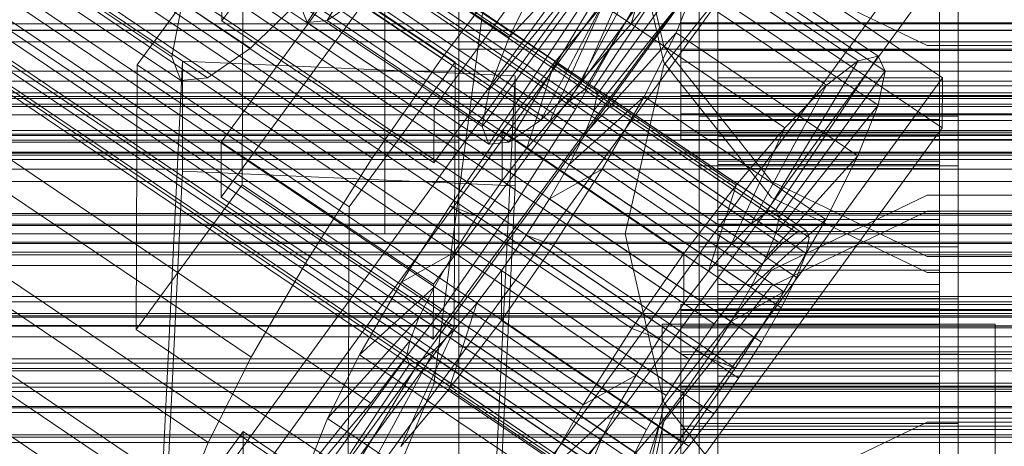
# Model space of a CAD drawing. Header units: millimetres. Extents: x -2233 to 61924, y -68080 to 6847.
# Tile 168 of 256: x -184 to -130, y -34286 to -34263. Entities that reach past the tile are written whole.
import ezdxf

# ---------------------------------------------------------------- set-up
doc = ezdxf.new("R2010")
doc.units = ezdxf.units.MM
for name, color, linetype, lineweight in [('COTAS_O', 1, 'Continuous', 0), ('COTAS_P', 1, 'Continuous', 0), ('frontal_briquetadora', 7, 'Continuous', 0), ('frontal_C01', 7, 'Continuous', 0), ('frontal_C02', 7, 'Continuous', 0), ('frontal_C03', 7, 'Continuous', 0), ('frontal_mezcladora', 7, 'Continuous', 0), ('frontal_secador', 7, 'Continuous', 0)]:
    doc.layers.add(name, color=color, linetype=linetype, lineweight=lineweight)
doc.dimstyles.new('R19_100', dxfattribs={"dimtxt": 250, "dimasz": 150, "dimexe": 150, "dimexo": 80, "dimgap": 100, "dimtad": 1, "dimtih": 1, "dimtoh": 1, "dimdsep": 46, "dimcen": 0.09, "dimadec": 0, "dimazin": 0, "dimtfac": 1, "dimtdec": 4, "dimtofl": 0, "dimtmove": 0, "dimatfit": 3, "dimfxl": 1, "dimtolj": 1, "dimtzin": 0, "dimarcsym": 0})

# ---------------------------------------------------------------- blocks, each defined once
blk = doc.blocks.new('DIM_R27_48')
at = {"layer": 'COTAS_P'}
for p, q in [((-1750, -34600), (-1600, -34555)), ((2600, -34600), (2450, -34555)), ((-1750, -35500), (-1750, -34600)), ((-1750, -34600), (2600, -34600)), ((-1750, -34600), (-1600, -34645)), ((2600, -34600), (2450, -34645)), ((2600, -35500), (2600, -34600))]:
    blk.add_line(p, q, dxfattribs=at)
blk.add_text('4350 P', height=250, dxfattribs=at).set_placement((425, -34500))
blk = doc.blocks.new('DIM_R27_50')
at = {"layer": 'COTAS_P'}
for p, q in [((1705.784, -34504.945), (1551.897, -34475.895)), ((-194.216, -34704.945), (1705.784, -34504.945)), ((1705.784, -34504.945), (1561.319, -34565.401)), ((1800, -35400), (1705.784, -34504.945)), ((-194.216, -34704.945), (-49.751, -34644.49)), ((-100, -35600), (-194.216, -34704.945)), ((-194.216, -34704.945), (-40.33, -34733.995))]:
    blk.add_line(p, q, dxfattribs=at)
blk.add_text('1910.5 P', height=250, rotation=6.009, dxfattribs=at).set_placement((745.315, -34505.495))
blk = doc.blocks.new('DIM_R27_52')
at = {"layer": 'COTAS_O'}
for p, q in [((-1725, -33700), (-1575, -33655)), ((1725, -33700), (1575, -33655)), ((-1725, -34400), (-1725, -33700)), ((-1725, -33700), (1725, -33700)), ((-1725, -33700), (-1575, -33745)), ((1725, -33700), (1575, -33745)), ((1725, -34400), (1725, -33700))]:
    blk.add_line(p, q, dxfattribs=at)
blk.add_text('3450 O', height=250, dxfattribs=at).set_placement((0, -33600))
blk = doc.blocks.new('DIM_R27_53')
at = {"layer": 'COTAS_P'}
for p, q in [((-150, -32000), (550, -32000)), ((550, -32000), (505, -32150)), ((550, -34600), (550, -32000)), ((550, -32000), (595, -32150)), ((550, -34600), (505, -34450)), ((550, -34600), (595, -34450)), ((-150, -34600), (550, -34600))]:
    blk.add_line(p, q, dxfattribs=at)
blk.add_text('2600 P', height=250, rotation=90, dxfattribs=at).set_placement((450, -33300))
blk = doc.blocks.new('DIM_R27_55')
at = {"layer": 'COTAS_O'}
for p, q in [((-650, -33700), (50, -33700)), ((50, -33700), (5, -33850)), ((50, -34900), (50, -33700)), ((50, -33700), (95, -33850)), ((50, -34900), (5, -34750)), ((50, -34900), (95, -34750)), ((-650, -34900), (50, -34900))]:
    blk.add_line(p, q, dxfattribs=at)
blk.add_text('1200 O', height=250, rotation=90, dxfattribs=at).set_placement((-50, -34300))
blk = doc.blocks.new('DIM_R27_56')
at = {"layer": 'COTAS_O'}
for p, q in [((-650, -34200), (-500, -34155)), ((650, -34200), (500, -34155)), ((-650, -34900), (-650, -34200)), ((-650, -34200), (650, -34200)), ((-650, -34200), (-500, -34245)), ((650, -34200), (500, -34245)), ((650, -34900), (650, -34200))]:
    blk.add_line(p, q, dxfattribs=at)
blk.add_text('1300 O', height=250, dxfattribs=at).set_placement((0, -34100))

msp = doc.modelspace()

# ---------------------------------------------------------------- linework, layer by layer
at = {"layer": 'frontal_briquetadora'}
for p, q in [((-164, -34275), (-164, -34100)), ((-160, -34275), (-160, -34100)), ((-160, -34247.659), (-160, -34265.027)), ((-160, -34268.879), (-160, -34249.516)), ((-160, -34268.884), (-160, -34249.527)), ((-160, -34250.459), (-160, -34270.044)), ((-160, -34267.941), (-160, -34253.838)), ((-160, -34254.513), (-160, -34274.379)), ((-160, -34275), (-160, -34255.133)), ((-160, -34275), (-160, -34255.296)), ((-160, -34275), (-160, -34255.545)), ((-160, -34275.621), (-160, -34255.753)), ((-151, -34255.753), (-148.92, -34264.86)), ((-148.92, -34265.737), (-151, -34256.636)), ((-160, -34256.961), (-160, -34272.021)), ((-160, -34275), (-160, -34257.779)), ((-143.094, -34258.582), (-148.92, -34265.888)), ((-160, -34279.956), (-160, -34260.18)), ((-160, -34277.979), (-160, -34260.611)), ((-143.093, -34260.779), (-134.673, -34264.821)), ((-160, -34261.61), (-160, -34281.116)), ((-160, -34265.027), (200, -34265.027)), ((-160, -34265.027), (-160, -34282.059)), ((-148.92, -34264.86), (-143.094, -34272.168)), ((-134.673, -34264.821), (-125.327, -34264.821)), ((-143.093, -34273.035), (-148.92, -34265.737)), ((-148.92, -34265.888), (-151, -34275)), ((-160, -34284.973), (-160, -34267.941)), ((-160, -34288.446), (-160, -34268.879)), ((200, -34268.884), (-160, -34268.884)), ((-160, -34288.435), (-160, -34268.884)), ((-160, -34270.044), (-396, -34270.044)), ((-160, -34270.044), (-160, -34289.82)), ((-160, -34272.021), (-160, -34289.389)), ((-143.094, -34272.168), (-134.674, -34276.228)), ((-134.673, -34272.915), (-143.093, -34276.965)), ((-134.673, -34277.085), (-143.093, -34273.035)), ((-125.327, -34272.915), (-134.673, -34272.915)), ((-143.094, -34277.832), (-134.674, -34273.772)), ((-134.674, -34273.772), (-125.326, -34273.772)), ((-160, -34274.379), (-160, -34294.247)), ((-160, -34275), (-396, -34275)), ((-164, -34275), (-160, -34275)), ((200, -34275), (-160, -34275)), ((-160, -34275), (-160, -34294.5)), ((-160, -34275), (-160, -34294.704)), ((-160, -34275), (-160, -34292.221)), ((-160, -34275), (-160, -34294.515)), ((-151, -34275), (-160, -34275)), ((-160, -34275), (-160, -34294.867)), ((-148.92, -34284.112), (-151, -34275)), ((-160, -34295.487), (-160, -34275.621)), ((-134.674, -34276.228), (-125.326, -34276.228)), ((-143.093, -34276.965), (-148.92, -34284.263)), ((-125.327, -34277.085), (-134.673, -34277.085)), ((-160, -34293.039), (-160, -34277.979)), ((-148.92, -34285.14), (-143.094, -34277.832)), ((-160, -34279.956), (-396, -34279.956)), ((-160, -34299.541), (-160, -34279.956)), ((200, -34281.116), (-160, -34281.116)), ((-160, -34281.116), (-160, -34300.517)), ((-160, -34281.121), (-160, -34300.538)), ((-160, -34282.059), (-160, -34296.162)), ((-148.92, -34284.263), (-151, -34293.364)), ((-143.094, -34291.418), (-148.92, -34284.112)), ((-160, -34284.973), (200, -34284.973)), ((-160, -34302.341), (-160, -34284.973)), ((-151, -34294.247), (-148.92, -34285.14)), ((-143.093, -34289.221), (-134.673, -34285.179)), ((-134.673, -34285.179), (-125.327, -34285.179))]:
    msp.add_line(p, q, dxfattribs=at)
at = {"layer": 'frontal_C01'}
for p, q in [((-355.017, -34130.587), (-141.218, -34274.815)), ((-355.53, -34130.711), (-141.731, -34274.939)), ((-354.844, -34130.973), (-141.045, -34275.202)), ((-356.348, -34131.336), (-142.549, -34275.565)), ((-355.022, -34131.843), (-141.224, -34276.072)), ((-357.415, -34132.421), (-143.617, -34276.649)), ((-355.541, -34133.138), (-141.742, -34277.366)), ((-358.659, -34133.89), (-144.861, -34278.119)), ((-356.363, -34134.768), (-142.565, -34278.996)), ((-146.196, -34279.873), (-359.995, -34135.645)), ((-357.434, -34136.624), (-143.635, -34280.852)), ((-361.332, -34137.564), (-147.533, -34281.793)), ((-358.68, -34138.578), (-144.881, -34282.806)), ((-362.578, -34139.518), (-148.779, -34283.747)), ((-360.017, -34140.498), (-146.218, -34284.726)), ((-160.922, -34265.504), (-345.231, -34141.17)), ((-363.648, -34141.374), (-149.85, -34285.602)), ((-361.352, -34142.252), (-147.554, -34286.48)), ((-364.471, -34143.005), (-150.672, -34287.233)), ((-362.596, -34143.721), (-148.798, -34287.95)), ((-364.989, -34144.299), (-151.191, -34288.527)), ((-338.003, -34143.933), (-153.694, -34268.268)), ((-363.664, -34144.806), (-149.865, -34289.034)), ((-365.168, -34145.169), (-151.369, -34289.397)), ((-364.482, -34145.431), (-150.683, -34289.659)), ((-364.995, -34145.555), (-151.196, -34289.783)), ((-349.002, -34146.587), (-164.693, -34270.922)), ((-341.52, -34149.448), (-157.211, -34273.783)), ((-352.519, -34152.103), (-168.21, -34276.437)), ((-345.291, -34154.866), (-160.982, -34279.201)), ((-355.541, -34157.34), (-171.232, -34281.674)), ((-349.061, -34159.817), (-164.752, -34284.152)), ((-357.863, -34161.941), (-173.554, -34286.276)), ((-352.572, -34163.964), (-168.263, -34288.299)), ((-359.326, -34165.594), (-175.016, -34289.929)), ((-355.584, -34167.025), (-171.275, -34291.359)), ((-357.893, -34168.79), (-173.584, -34293.124)), ((-172.809, -34288.064), (-145.277, -34250.21)), ((-145.289, -34252.906), (-172.821, -34290.76)), ((-133.809, -34257.946), (-161.341, -34295.801)), ((-172.847, -34296.692), (-145.315, -34258.838)), ((-152.686, -34267.079), (-147.143, -34258.764)), ((-147.143, -34258.764), (-137.313, -34265.395)), ((-145.315, -34258.838), (-133.847, -34266.574)), ((-153.199, -34267.203), (-148.226, -34259.025)), ((-148.226, -34259.025), (-138.396, -34265.656)), ((-152.513, -34267.465), (-146.777, -34259.579)), ((-146.777, -34259.579), (-136.948, -34266.21)), ((-154.017, -34267.828), (-149.953, -34260.345)), ((-149.953, -34260.345), (-140.123, -34266.977)), ((-147, -34306.231), (-147, -34260.008)), ((-133, -34260.008), (-133, -34306.231)), ((-161.353, -34298.497), (-133.821, -34260.642)), ((-160.922, -34265.504), (-157.152, -34260.553)), ((-145.327, -34261.534), (-172.859, -34299.388)), ((-152.692, -34268.335), (-147.155, -34261.415)), ((-148.249, -34264.148), (-147.155, -34261.415)), ((-147.155, -34261.415), (-137.325, -34268.047)), ((-133.859, -34269.27), (-145.327, -34261.534)), ((-155.085, -34268.913), (-152.207, -34262.635)), ((-152.207, -34262.635), (-154.833, -34265.737)), ((-152.207, -34262.635), (-142.377, -34269.266)), ((-150.672, -34263.031), (-153.694, -34268.268)), ((-147, -34262.704), (-147, -34308.927)), ((-133, -34308.927), (-133, -34262.704)), ((-153.21, -34269.629), (-148.249, -34264.148)), ((-149.985, -34267.59), (-148.249, -34264.148)), ((-148.249, -34264.148), (-138.419, -34270.779)), ((-164.693, -34270.922), (-160.922, -34265.504)), ((-154.833, -34265.737), (-157.653, -34269.44)), ((-156.329, -34270.382), (-154.833, -34265.737)), ((-154.833, -34265.737), (-145.003, -34272.368)), ((-138.396, -34265.656), (-143.369, -34273.834)), ((-137.313, -34265.395), (-142.856, -34273.71)), ((-140.123, -34266.977), (-138.396, -34265.656)), ((-138.396, -34265.656), (-137.313, -34265.395)), ((-137.313, -34265.395), (-136.948, -34266.21)), ((-136.948, -34266.21), (-142.683, -34274.096)), ((-136.948, -34266.21), (-137.325, -34268.047)), ((-133.847, -34266.574), (-161.379, -34304.428)), ((-133.847, -34266.574), (-133.859, -34269.27)), ((-154.017, -34267.828), (-153.199, -34267.203)), ((-153.199, -34267.203), (-152.686, -34267.079)), ((-143.369, -34273.834), (-153.199, -34267.203)), ((-142.856, -34273.71), (-152.686, -34267.079)), ((-152.686, -34267.079), (-152.513, -34267.465)), ((-140.123, -34266.977), (-144.188, -34274.46)), ((-142.377, -34269.266), (-140.123, -34266.977)), ((-155.085, -34268.913), (-154.017, -34267.828)), ((-154.033, -34271.26), (-149.985, -34267.59)), ((-144.188, -34274.46), (-154.017, -34267.828)), ((-152.513, -34267.465), (-152.692, -34268.335)), ((-142.683, -34274.096), (-152.513, -34267.465)), ((-152.246, -34271.507), (-149.985, -34267.59)), ((-149.985, -34267.59), (-140.156, -34274.221)), ((-153.694, -34268.268), (-157.211, -34273.783)), ((-152.692, -34268.335), (-153.21, -34269.629)), ((-142.862, -34274.966), (-152.692, -34268.335)), ((-137.325, -34268.047), (-142.862, -34274.966)), ((-137.325, -34268.047), (-138.419, -34270.779)), ((-156.329, -34270.382), (-155.085, -34268.913)), ((-145.255, -34275.544), (-155.085, -34268.913)), ((-147, -34271.332), (-147, -34268.636)), ((-147, -34268.636), (-133, -34268.636)), ((-147, -34314.858), (-147, -34268.636)), ((-146, -34278.819), (-146, -34268.82)), ((-146, -34268.82), (-146, -34269.412)), ((-146, -34268.82), (-134, -34268.82)), ((-146, -34269.522), (-146, -34268.82)), ((-134, -34269.412), (-134, -34268.82)), ((-134, -34268.82), (-134, -34278.819)), ((-134, -34268.82), (-134, -34269.522)), ((-133, -34268.636), (-133, -34271.332)), ((-133, -34268.636), (-133, -34314.858)), ((-161.391, -34307.125), (-133.859, -34269.27)), ((-157.653, -34269.44), (-160.474, -34273.493)), ((-157.653, -34269.44), (-157.665, -34272.136)), ((-147.823, -34276.071), (-157.653, -34269.44)), ((-146, -34279.1), (-146, -34269.412)), ((-146, -34269.412), (-146, -34271.259)), ((-146, -34269.412), (-134, -34269.412)), ((-146, -34279.152), (-146, -34269.522)), ((-146, -34269.522), (-134, -34269.522)), ((-146, -34271.471), (-146, -34269.522)), ((-142.377, -34269.266), (-145.255, -34275.544)), ((-145.003, -34272.368), (-142.377, -34269.266)), ((-134, -34271.259), (-134, -34269.412)), ((-134, -34269.412), (-134, -34279.1)), ((-134, -34269.522), (-134, -34279.152)), ((-134, -34269.522), (-134, -34271.471)), ((-153.21, -34269.629), (-154.033, -34271.26)), ((-143.38, -34276.261), (-153.21, -34269.629)), ((-157.665, -34272.136), (-156.329, -34270.382)), ((-146.499, -34277.013), (-156.329, -34270.382)), ((-168.21, -34276.437), (-164.693, -34270.922)), ((-138.419, -34270.779), (-143.38, -34276.261)), ((-138.419, -34270.779), (-140.156, -34274.221)), ((-154.033, -34271.26), (-155.103, -34273.116)), ((-155.103, -34273.116), (-152.246, -34271.507)), ((-154.877, -34275.633), (-152.246, -34271.507)), ((-144.203, -34277.891), (-154.033, -34271.26)), ((-152.246, -34271.507), (-142.416, -34278.139)), ((-133, -34271.332), (-147, -34271.332)), ((-147, -34271.332), (-147, -34317.555)), ((-146, -34279.974), (-146, -34271.259)), ((-146, -34271.259), (-146, -34274.234)), ((-146, -34271.259), (-134, -34271.259)), ((-146, -34280.075), (-146, -34271.471)), ((-146, -34271.471), (-134, -34271.471)), ((-146, -34274.535), (-146, -34271.471)), ((-134, -34274.234), (-134, -34271.259)), ((-134, -34271.259), (-134, -34279.974)), ((-134, -34271.471), (-134, -34280.075)), ((-134, -34271.471), (-134, -34274.535)), ((-133, -34317.555), (-133, -34271.332)), ((-159.001, -34274.056), (-157.665, -34272.136)), ((-157.665, -34272.136), (-147.835, -34278.768)), ((-147.823, -34276.071), (-145.003, -34272.368)), ((-145.003, -34272.368), (-146.499, -34277.013)), ((-155.103, -34273.116), (-156.35, -34275.07)), ((-145.274, -34279.747), (-155.103, -34273.116)), ((-160.474, -34273.493), (-163.105, -34277.619)), ((-157.211, -34273.783), (-160.982, -34279.201)), ((-159.001, -34274.056), (-160.474, -34273.493)), ((-160.474, -34273.493), (-150.644, -34280.124)), ((-142.856, -34273.71), (-143.369, -34273.834)), ((-142.683, -34274.096), (-142.856, -34273.71)), ((-160.247, -34276.01), (-159.001, -34274.056)), ((-149.171, -34280.687), (-159.001, -34274.056)), ((-146, -34281.384), (-146, -34274.234)), ((-146, -34274.234), (-146, -34278.135)), ((-146, -34274.234), (-134, -34274.234)), ((-140.156, -34274.221), (-144.203, -34277.891)), ((-143.369, -34273.834), (-144.188, -34274.46)), ((-142.862, -34274.966), (-142.683, -34274.096)), ((-140.156, -34274.221), (-142.416, -34278.139)), ((-134, -34278.135), (-134, -34274.234)), ((-134, -34274.234), (-134, -34281.384)), ((-146, -34281.526), (-146, -34274.535)), ((-146, -34274.535), (-134, -34274.535)), ((-146, -34278.503), (-146, -34274.535)), ((-144.188, -34274.46), (-145.255, -34275.544)), ((-141.731, -34274.939), (-141.218, -34274.815)), ((-141.218, -34274.815), (-141.045, -34275.202)), ((-134, -34274.535), (-134, -34281.526)), ((-134, -34274.535), (-134, -34278.503)), ((-156.35, -34275.07), (-157.686, -34276.99)), ((-156.35, -34275.07), (-154.877, -34275.633)), ((-146.52, -34281.701), (-156.35, -34275.07)), ((-143.38, -34276.261), (-142.862, -34274.966)), ((-142.549, -34275.565), (-141.731, -34274.939)), ((-141.045, -34275.202), (-141.224, -34276.072)), ((-157.698, -34279.686), (-154.877, -34275.633)), ((-154.877, -34275.633), (-145.047, -34282.264)), ((-145.255, -34275.544), (-146.499, -34277.013)), ((-143.617, -34276.649), (-142.549, -34275.565)), ((-171.232, -34281.674), (-168.21, -34276.437)), ((-160.247, -34276.01), (-163.105, -34277.619)), ((-161.318, -34277.866), (-160.247, -34276.01)), ((-150.417, -34282.642), (-160.247, -34276.01)), ((-150.644, -34280.124), (-147.823, -34276.071)), ((-147.835, -34278.768), (-147.823, -34276.071)), ((-144.203, -34277.891), (-143.38, -34276.261)), ((-141.224, -34276.072), (-141.742, -34277.366)), ((-157.686, -34276.99), (-159.022, -34278.744)), ((-157.686, -34276.99), (-157.698, -34279.686)), ((-147.856, -34283.621), (-157.686, -34276.99)), ((-146.499, -34277.013), (-147.835, -34278.768)), ((-144.861, -34278.119), (-143.617, -34276.649)), ((-141.742, -34277.366), (-142.565, -34278.996)), ((-163.105, -34277.619), (-165.365, -34281.536)), ((-161.318, -34277.866), (-165.365, -34281.536)), ((-163.105, -34277.619), (-153.275, -34284.25)), ((-162.14, -34279.497), (-161.318, -34277.866)), ((-151.488, -34284.497), (-161.318, -34277.866)), ((-145.274, -34279.747), (-144.203, -34277.891)), ((-146.196, -34279.873), (-144.861, -34278.119)), ((-146, -34283.232), (-146, -34278.135)), ((-146, -34278.135), (-146, -34282.696)), ((-146, -34278.135), (-134, -34278.135)), ((-146, -34283.406), (-146, -34278.503)), ((-146, -34278.503), (-134, -34278.503)), ((-146, -34283.107), (-146, -34278.503)), ((-142.416, -34278.139), (-145.274, -34279.747)), ((-142.416, -34278.139), (-145.047, -34282.264)), ((-134, -34282.696), (-134, -34278.135)), ((-134, -34278.135), (-134, -34283.232)), ((-134, -34278.503), (-134, -34283.406)), ((-134, -34278.503), (-134, -34283.107)), ((-159.022, -34278.744), (-160.518, -34283.389)), ((-159.022, -34278.744), (-160.266, -34280.213)), ((-149.192, -34285.375), (-159.022, -34278.744)), ((-147.835, -34278.768), (-149.171, -34280.687)), ((-148, -34279.152), (-148, -34278.819)), ((-148, -34278.819), (-148, -34279.1)), ((-148, -34278.819), (148, -34278.819)), ((-148, -34279.1), (-148, -34279.974)), ((-148, -34279.1), (148, -34279.1)), ((-148, -34280.075), (-148, -34279.152)), ((-148, -34279.152), (148, -34279.152)), ((-146, -34279.1), (-146, -34278.819)), ((-134, -34278.819), (-146, -34278.819)), ((-146, -34278.819), (-146, -34279.152)), ((-146, -34279.974), (-146, -34279.1)), ((-134, -34279.1), (-146, -34279.1)), ((-134, -34279.152), (-146, -34279.152)), ((-146, -34279.152), (-146, -34280.075)), ((-142.565, -34278.996), (-143.635, -34280.852)), ((-134, -34278.819), (-134, -34279.1)), ((-134, -34279.152), (-134, -34278.819)), ((-134, -34279.1), (-134, -34279.974)), ((-134, -34280.075), (-134, -34279.152)), ((-162.14, -34279.497), (-167.102, -34284.978)), ((-160.982, -34279.201), (-164.752, -34284.152)), ((-162.659, -34280.791), (-162.14, -34279.497)), ((-152.311, -34286.128), (-162.14, -34279.497)), ((-160.518, -34283.389), (-157.698, -34279.686)), ((-157.698, -34279.686), (-147.868, -34286.317)), ((-160.266, -34280.213), (-163.144, -34286.491)), ((-160.266, -34280.213), (-161.333, -34281.298)), ((-150.436, -34286.844), (-160.266, -34280.213)), ((-153.275, -34284.25), (-150.644, -34280.124)), ((-150.644, -34280.124), (-149.171, -34280.687)), ((-148, -34279.974), (-148, -34281.384)), ((-148, -34279.974), (148, -34279.974)), ((-148, -34281.526), (-148, -34280.075)), ((-148, -34280.075), (148, -34280.075)), ((-147.533, -34281.793), (-146.196, -34279.873)), ((-146.52, -34281.701), (-145.274, -34279.747)), ((-146, -34281.384), (-146, -34279.974)), ((-134, -34279.974), (-146, -34279.974)), ((-134, -34280.075), (-146, -34280.075)), ((-146, -34280.075), (-146, -34281.526)), ((-134, -34279.974), (-134, -34281.384)), ((-134, -34281.526), (-134, -34280.075)), ((-149.171, -34280.687), (-150.417, -34282.642)), ((-162.659, -34280.791), (-168.196, -34287.711)), ((-162.837, -34281.661), (-162.659, -34280.791)), ((-152.829, -34287.422), (-162.659, -34280.791)), ((-143.635, -34280.852), (-144.881, -34282.806)), ((-173.554, -34286.276), (-171.232, -34281.674)), ((-162.837, -34281.661), (-168.573, -34289.547)), ((-165.365, -34281.536), (-167.102, -34284.978)), ((-161.333, -34281.298), (-165.397, -34288.781)), ((-165.365, -34281.536), (-155.535, -34288.167)), ((-162.664, -34282.047), (-162.837, -34281.661)), ((-153.008, -34288.292), (-162.837, -34281.661)), ((-161.333, -34281.298), (-162.151, -34281.923)), ((-151.503, -34287.929), (-161.333, -34281.298)), ((-148.779, -34283.747), (-147.533, -34281.793)), ((-148, -34281.384), (-148, -34283.232)), ((-148, -34281.384), (148, -34281.384)), ((-148, -34283.406), (-148, -34281.526)), ((-148, -34281.526), (148, -34281.526)), ((-147.856, -34283.621), (-146.52, -34281.701)), ((-145.047, -34282.264), (-146.52, -34281.701)), ((-146, -34283.232), (-146, -34281.384)), ((-134, -34281.384), (-146, -34281.384)), ((-134, -34281.526), (-146, -34281.526)), ((-146, -34281.526), (-146, -34283.406)), ((-134, -34281.384), (-134, -34283.232)), ((-134, -34283.406), (-134, -34281.526)), ((-162.664, -34282.047), (-168.208, -34290.362)), ((-162.151, -34281.923), (-167.125, -34290.101)), ((-162.151, -34281.923), (-162.664, -34282.047)), ((-152.835, -34288.678), (-162.664, -34282.047)), ((-152.321, -34288.554), (-162.151, -34281.923)), ((-145.047, -34282.264), (-147.868, -34286.317)), ((-153.275, -34284.25), (-150.417, -34282.642)), ((-150.417, -34282.642), (-151.488, -34284.497)), ((-144.881, -34282.806), (-146.218, -34284.726)), ((-146, -34282.696), (-146, -34285.392)), ((-134, -34282.696), (-146, -34282.696)), ((-146, -34282.696), (-146, -34287.606)), ((-134, -34285.392), (-134, -34282.696)), ((-134, -34287.606), (-134, -34282.696)), ((-163.144, -34286.491), (-160.518, -34283.389)), ((-160.518, -34283.389), (-150.688, -34290.02)), ((-148, -34283.232), (-148, -34285.392)), ((-148, -34283.232), (148, -34283.232)), ((-148, -34285.587), (-148, -34283.406)), ((-148, -34283.406), (148, -34283.406)), ((-146, -34285.587), (-146, -34283.107)), ((-146, -34283.107), (-134, -34283.107)), ((-146, -34288.031), (-146, -34283.107)), ((-146, -34285.392), (-146, -34283.232)), ((-134, -34283.232), (-146, -34283.232)), ((-134, -34283.406), (-146, -34283.406)), ((-146, -34283.406), (-146, -34285.587)), ((-134, -34283.107), (-134, -34285.587)), ((-134, -34283.107), (-134, -34288.031)), ((-134, -34283.232), (-134, -34285.392)), ((-134, -34285.587), (-134, -34283.406)), ((-149.85, -34285.602), (-148.779, -34283.747)), ((-149.192, -34285.375), (-147.856, -34283.621)), ((-147.868, -34286.317), (-147.856, -34283.621)), ((-164.752, -34284.152), (-168.263, -34288.299)), ((-155.535, -34288.167), (-153.275, -34284.25)), ((-167.102, -34284.978), (-168.196, -34287.711)), ((-167.102, -34284.978), (-157.272, -34291.609)), ((-155.535, -34288.167), (-151.488, -34284.497)), ((-151.488, -34284.497), (-152.311, -34286.128)), ((-146.218, -34284.726), (-147.554, -34286.48)), ((-150.688, -34290.02), (-149.192, -34285.375)), ((-150.436, -34286.844), (-149.192, -34285.375)), ((-148, -34285.392), (-148, -34287.718)), ((148, -34285.392), (-148, -34285.392)), ((-146, -34285.392), (-134, -34285.392)), ((-146, -34287.718), (-146, -34285.392)), ((-134, -34285.392), (-134, -34287.718)), ((-177.394, -34293.565), (-171.658, -34285.678)), ((-171.715, -34298.62), (-171.658, -34285.678)), ((-171.658, -34285.678), (-160.19, -34293.415)), ((-150.672, -34287.233), (-149.85, -34285.602)), ((-148, -34287.919), (-148, -34285.587)), ((-148, -34285.587), (148, -34285.587)), ((-134, -34285.587), (-146, -34285.587)), ((-146, -34285.587), (-146, -34287.919)), ((-134, -34287.919), (-134, -34285.587)), ((-175.016, -34289.929), (-173.554, -34286.276)), ((-157.272, -34291.609), (-152.311, -34286.128)), ((-152.311, -34286.128), (-152.829, -34287.422)), ((-147.868, -34286.317), (-150.688, -34290.02)), ((-147.554, -34286.48), (-148.798, -34287.95))]:
    msp.add_line(p, q, dxfattribs=at)
at = {"layer": 'frontal_C02'}
for p, q in [((-355.584, -34141.721), (-171.275, -34264.976)), ((-359.83, -34142.184), (-175.521, -34265.438)), ((-357.893, -34143.309), (-173.584, -34266.564)), ((-359.341, -34143.467), (-175.032, -34266.721)), ((-145.289, -34225.968), (-172.821, -34263.491)), ((-133.809, -34230.657), (-161.341, -34268.179)), ((-172.847, -34270.048), (-145.315, -34232.525)), ((-147, -34278.518), (-147, -34232.699)), ((-133, -34232.699), (-133, -34278.518)), ((-161.353, -34271.16), (-133.821, -34233.637)), ((-145.327, -34235.506), (-172.859, -34273.028)), ((-147, -34235.68), (-147, -34281.498)), ((-133, -34281.498), (-133, -34235.68)), ((-133.847, -34240.194), (-161.379, -34277.717)), ((-147, -34288.055), (-147, -34242.237)), ((-133, -34242.237), (-133, -34288.055)), ((-161.391, -34280.697), (-133.859, -34243.175)), ((-147, -34245.217), (-147, -34291.036)), ((-133, -34291.036), (-133, -34245.217)), ((-162.664, -34255.264), (-168.208, -34263.586)), ((-162.151, -34255.208), (-167.125, -34263.468)), ((-160.518, -34257.088), (-150.688, -34263.662)), ((-167.102, -34257.805), (-157.272, -34264.379)), ((-177.394, -34265.87), (-171.658, -34258.052)), ((-171.715, -34272.359), (-171.658, -34258.052)), ((-171.658, -34258.052), (-160.19, -34265.722)), ((-150.688, -34263.662), (-149.192, -34258.76)), ((-157.272, -34264.379), (-152.311, -34259.099)), ((-172.809, -34260.51), (-172.821, -34263.491)), ((-161.341, -34268.179), (-172.809, -34260.51)), ((-163.144, -34260.105), (-153.314, -34266.678)), ((-158.366, -34267.228), (-152.829, -34260.449)), ((-153.314, -34266.678), (-150.436, -34260.188)), ((-147.868, -34260.011), (-150.688, -34263.662)), ((-146, -34260.137), (-146, -34265.077)), ((-134, -34265.077), (-134, -34260.137)), ((-168.196, -34260.655), (-158.366, -34267.228)), ((-157.272, -34264.379), (-155.535, -34260.846)), ((-158.743, -34269.2), (-153.008, -34261.383)), ((-155.567, -34268.854), (-151.503, -34261.219)), ((-148, -34263.595), (-148, -34261.281)), ((-146, -34261.281), (-146, -34263.595)), ((-134, -34263.595), (-134, -34261.281)), ((-168.263, -34262.067), (-171.275, -34264.976)), ((-158.378, -34270.16), (-152.835, -34261.838)), ((-157.295, -34270.042), (-152.321, -34261.782)), ((-146, -34266.576), (-146, -34261.689)), ((-134, -34261.689), (-134, -34266.576)), ((-168.573, -34262.627), (-168.208, -34263.586)), ((-168.573, -34262.627), (-158.743, -34269.2)), ((-167.125, -34263.468), (-165.397, -34262.281)), ((-165.397, -34262.281), (-155.567, -34268.854)), ((-175.521, -34265.438), (-175.016, -34262.802)), ((-148, -34262.885), (-148, -34265.091)), ((-146, -34265.091), (-146, -34262.885)), ((-146, -34262.885), (-146, -34265.077)), ((-134, -34265.077), (-134, -34262.885)), ((-134, -34262.885), (-134, -34265.091)), ((-172.821, -34263.491), (-161.353, -34271.16)), ((-168.208, -34263.586), (-167.125, -34263.468)), ((-168.208, -34263.586), (-158.378, -34270.16)), ((-167.125, -34263.468), (-157.295, -34270.042)), ((-150.688, -34263.662), (-153.314, -34266.678)), ((-148, -34265.728), (-148, -34263.595)), ((-148, -34263.595), (148, -34263.595)), ((-146, -34263.595), (-146, -34266.576)), ((-134, -34263.595), (-146, -34263.595)), ((-146, -34263.595), (-146, -34265.728)), ((-134, -34266.576), (-134, -34263.595)), ((-134, -34265.728), (-134, -34263.595)), ((-158.366, -34267.228), (-157.272, -34264.379)), ((-171.275, -34264.976), (-173.584, -34266.564)), ((-148, -34265.091), (-148, -34267.012)), ((-148, -34265.091), (148, -34265.091)), ((-146, -34265.077), (-146, -34269.733)), ((-146, -34265.077), (-134, -34265.077)), ((-146, -34267.012), (-146, -34265.091)), ((-146, -34265.091), (-146, -34269.733)), ((-134, -34265.091), (-146, -34265.091)), ((-134, -34269.733), (-134, -34265.077)), ((-134, -34269.733), (-134, -34265.091)), ((-134, -34265.091), (-134, -34267.012)), ((-177.811, -34324.929), (-174.943, -34265.663)), ((-175.032, -34266.721), (-175.521, -34265.438)), ((-174.943, -34271.625), (-174.943, -34265.663)), ((-174.943, -34265.663), (-156.962, -34266.456)), ((-160.19, -34265.722), (-165.926, -34273.539)), ((-160.19, -34265.722), (-160.247, -34280.028)), ((-148, -34267.532), (-148, -34265.728)), ((-148, -34265.728), (148, -34265.728)), ((-146, -34265.728), (-146, -34271.077)), ((-134, -34265.728), (-146, -34265.728)), ((-146, -34265.728), (-146, -34267.532)), ((-134, -34271.077), (-134, -34265.728)), ((-134, -34267.532), (-134, -34265.728)), ((-177.394, -34265.87), (-177.451, -34280.176)), ((-165.926, -34273.539), (-177.394, -34265.87)), ((-173.584, -34266.564), (-175.032, -34266.721)), ((-156.962, -34266.456), (-159.83, -34325.721)), ((-156.962, -34266.456), (-156.962, -34272.418)), ((-153.314, -34266.678), (-155.567, -34268.854)), ((-146, -34266.576), (-134, -34266.576)), ((-146, -34271.077), (-146, -34266.576)), ((-134, -34266.576), (-134, -34271.077)), ((-158.743, -34269.2), (-158.366, -34267.228)), ((-148, -34267.012), (-148, -34268.517)), ((-148, -34267.012), (148, -34267.012)), ((-146, -34268.517), (-146, -34267.012)), ((-146, -34267.012), (-146, -34273.788)), ((-134, -34267.012), (-146, -34267.012)), ((-134, -34273.788), (-134, -34267.012)), ((-134, -34267.012), (-134, -34268.517)), ((450, -34267.581), (-450, -34267.581)), ((-148, -34268.885), (-148, -34267.532)), ((-148, -34267.532), (148, -34267.532)), ((-146, -34267.532), (-146, -34274.886)), ((-134, -34267.532), (-146, -34267.532)), ((-146, -34267.532), (-146, -34268.885)), ((-134, -34274.886), (-134, -34267.532)), ((-134, -34268.885), (-134, -34267.532)), ((-161.353, -34271.16), (-161.341, -34268.179)), ((-155.567, -34268.854), (-157.295, -34270.042)), ((-148, -34268.517), (-148, -34269.504)), ((-148, -34268.517), (148, -34268.517)), ((-148, -34269.694), (-148, -34268.885)), ((-148, -34268.885), (148, -34268.885)), ((-146, -34269.504), (-146, -34268.517)), ((-146, -34268.517), (-146, -34276.966)), ((-134, -34268.517), (-146, -34268.517)), ((-146, -34268.885), (-146, -34277.742)), ((-134, -34268.885), (-146, -34268.885)), ((-146, -34268.885), (-146, -34269.694)), ((-134, -34276.966), (-134, -34268.517)), ((-134, -34268.517), (-134, -34269.504)), ((-134, -34277.742), (-134, -34268.885)), ((-134, -34269.694), (-134, -34268.885)), ((-158.378, -34270.16), (-158.743, -34269.2)), ((-148, -34269.504), (-148, -34269.906)), ((-148, -34269.504), (148, -34269.504)), ((-146, -34269.906), (-146, -34269.504)), ((-146, -34269.504), (-146, -34279.049)), ((-134, -34269.504), (-146, -34269.504)), ((-134, -34279.049), (-134, -34269.504)), ((-134, -34269.504), (-134, -34269.906)), ((-172.847, -34270.048), (-172.859, -34273.028)), ((-161.379, -34277.717), (-172.847, -34270.048)), ((-157.295, -34270.042), (-158.378, -34270.16)), ((-148, -34269.906), (-148, -34269.694)), ((-148, -34269.694), (148, -34269.694)), ((-148, -34269.906), (148, -34269.906)), ((-146, -34269.694), (-146, -34279.451)), ((-134, -34269.694), (-146, -34269.694)), ((-146, -34269.694), (-146, -34269.906)), ((-146, -34269.733), (-146, -34273.788)), ((-146, -34269.733), (-134, -34269.733)), ((-146, -34269.906), (-146, -34279.897)), ((-134, -34269.906), (-146, -34269.906)), ((-134, -34279.451), (-134, -34269.694)), ((-134, -34269.906), (-134, -34269.694)), ((-134, -34273.788), (-134, -34269.733)), ((-134, -34279.897), (-134, -34269.906)), ((-146, -34271.077), (-134, -34271.077)), ((-146, -34274.886), (-146, -34271.077)), ((-134, -34271.077), (-134, -34274.886)), ((-177.811, -34330.891), (-174.943, -34271.625)), ((-156.962, -34272.418), (-174.943, -34271.625)), ((-171.715, -34272.359), (-177.451, -34280.176)), ((-160.247, -34280.028), (-171.715, -34272.359)), ((-159.83, -34331.684), (-156.962, -34272.418)), ((-172.859, -34273.028), (-161.391, -34280.697)), ((-165.983, -34287.845), (-165.926, -34273.539)), ((-146, -34273.788), (-146, -34276.966)), ((-146, -34273.788), (-134, -34273.788)), ((-134, -34276.966), (-134, -34273.788)), ((-146, -34274.886), (-134, -34274.886)), ((-146, -34277.742), (-146, -34274.886)), ((-134, -34274.886), (-134, -34277.742)), ((-147, -34290.021), (-147, -34275.714)), ((-147, -34275.714), (-133, -34275.714)), ((-147, -34285.26), (-147, -34275.714)), ((-133, -34275.714), (-133, -34290.021)), ((-133, -34275.714), (-133, -34285.26)), ((-146, -34276.966), (-146, -34279.049)), ((-146, -34276.966), (-134, -34276.966)), ((-134, -34279.049), (-134, -34276.966)), ((-161.391, -34280.697), (-161.379, -34277.717)), ((-146, -34277.742), (-134, -34277.742)), ((-146, -34279.451), (-146, -34277.742)), ((-134, -34277.742), (-134, -34279.451)), ((-133, -34278.518), (-147, -34278.518)), ((-147, -34278.518), (-147, -34281.498)), ((-133, -34281.498), (-133, -34278.518)), ((-146, -34279.049), (-146, -34279.897)), ((-146, -34279.049), (-134, -34279.049)), ((-134, -34279.897), (-134, -34279.049)), ((-450, -34279.503), (450, -34279.503)), ((-146, -34279.451), (-134, -34279.451)), ((-146, -34279.897), (-146, -34279.451)), ((-134, -34279.451), (-134, -34279.897)), ((-177.451, -34280.176), (-165.983, -34287.845)), ((-165.983, -34287.845), (-160.247, -34280.028)), ((-149, -34285.848), (-149, -34279.887)), ((-149, -34279.887), (-131, -34279.887)), ((-149, -34325.324), (-149, -34279.887)), ((-146, -34279.897), (-134, -34279.897)), ((-131, -34279.887), (-131, -34285.848)), ((-131, -34279.887), (-131, -34325.324)), ((-147, -34281.498), (-133, -34281.498)), ((-133, -34285.26), (-147, -34285.26)), ((-147, -34285.26), (-147, -34299.566)), ((-133, -34299.566), (-133, -34285.26)), ((-131, -34285.848), (-149, -34285.848)), ((-149, -34331.285), (-149, -34285.848)), ((-131, -34331.285), (-131, -34285.848))]:
    msp.add_line(p, q, dxfattribs=at)
at = {"layer": 'frontal_C03'}
for p, q in [((-1500, -34264.006), (1500, -34264.006)), ((-1500, -34264.619), (1500, -34264.619)), ((-1500, -34266.207), (1500, -34266.207)), ((-1500, -34266.757), (1500, -34266.757)), ((-1250, -34267.689), (1250, -34267.689)), ((-1500, -34268.12), (1500, -34268.12)), ((-1500, -34268.569), (1500, -34268.569)), ((-1250, -34269.42), (1250, -34269.42)), ((-1500, -34269.615), (1500, -34269.615)), ((-1500, -34269.933), (1500, -34269.933)), ((-1500, -34270.59), (1500, -34270.59)), ((1250, -34270.635), (-1250, -34270.635)), ((-1500, -34270.754), (1500, -34270.754)), ((-1500, -34270.979), (1500, -34270.979)), ((1250, -34271.516), (-1250, -34271.516)), ((1250, -34272.17), (-1250, -34272.17)), ((-1250, -34273.9), (1250, -34273.9)), ((1250, -34274.477), (-1250, -34274.477)), ((-1250, -34275.453), (1250, -34275.453)), ((-1250, -34275.534), (1250, -34275.534)), ((1250, -34278.387), (-1250, -34278.387)), ((-1250, -34279.3), (1250, -34279.3)), ((1250, -34279.444), (-1250, -34279.444)), ((-1250, -34280.567), (1250, -34280.567)), ((1250, -34281.751), (-1250, -34281.751)), ((1250, -34282.405), (-1250, -34282.405)), ((1250, -34283.286), (-1250, -34283.286)), ((-1250, -34283.52), (1250, -34283.52)), ((-1250, -34284.416), (1250, -34284.416)), ((-1250, -34286.272), (1250, -34286.272))]:
    msp.add_line(p, q, dxfattribs=at)
at = {"layer": 'frontal_mezcladora'}
for p, q in [((-157, -34250), (-161.361, -34283.129)), ((-161.361, -34283.129), (-174.149, -34314))]:
    msp.add_line(p, q, dxfattribs=at)
at = {"layer": 'frontal_secador'}
for p, q in [((-1250, -34263.65), (1250, -34263.65)), ((1250, -34264), (-1250, -34264)), ((1250, -34267.382), (-1250, -34267.382)), ((-1250, -34268), (1250, -34268)), ((1250, -34269.689), (-1250, -34269.689)), ((1250, -34274), (-1250, -34274)), ((1250, -34274.545), (-1250, -34274.545)), ((1250, -34276), (-1250, -34276)), ((1250, -34276.144), (-1250, -34276.144)), ((1250, -34276.709), (-1250, -34276.709)), ((1250, -34278.686), (-1250, -34278.686)), ((1250, -34280), (-1250, -34280)), ((1320, -34282), (-1320, -34282)), ((1320, -34282.273), (-1320, -34282.273)), ((1250, -34282), (-1250, -34282)), ((1320, -34283.072), (-1320, -34283.072)), ((1320, -34284.343), (-1320, -34284.343)), ((1250, -34284.651), (-1250, -34284.651)), ((1320, -34286), (-1320, -34286)), ((1250, -34285.859), (-1250, -34285.859)), ((-1250, -34286), (1250, -34286))]:
    msp.add_line(p, q, dxfattribs=at)

# ---------------------------------------------------------------- dimensions: what is measured, and where the dimension line sits
at = {"layer": 'COTAS_O'}
for p1, p2, distance, picture, middle in [((-650, -34900), (-650, -33700), -700, 'DIM_R27_55', (50, -34300)), ((-1725, -34400), (1725, -34400), 700, 'DIM_R27_52', (0, -33700)), ((-650, -34900), (650, -34900), 700, 'DIM_R27_56', (0, -34200))]:
    dim = msp.add_aligned_dim(p1=p1, p2=p2, distance=distance, text='<> O', dimstyle='R19_100', dxfattribs=at)
    dim.commit()
    dim.dimension.update_dxf_attribs({"geometry": picture, "text_midpoint": middle})
at = {"layer": 'COTAS_P'}
for p1, p2, distance, picture, middle in [((-150, -34600), (-150, -32000), -700, 'DIM_R27_53', (550, -33300)), ((-100, -35600), (1800, -35400), 900, 'DIM_R27_50', (755.784, -34604.945)), ((-1750, -35500), (2600, -35500), 900, 'DIM_R27_48', (425, -34600))]:
    dim = msp.add_aligned_dim(p1=p1, p2=p2, distance=distance, text='<> P', dimstyle='R19_100', dxfattribs=at)
    dim.commit()
    dim.dimension.update_dxf_attribs({"geometry": picture, "text_midpoint": middle})

doc.saveas('drawing.dxf')
